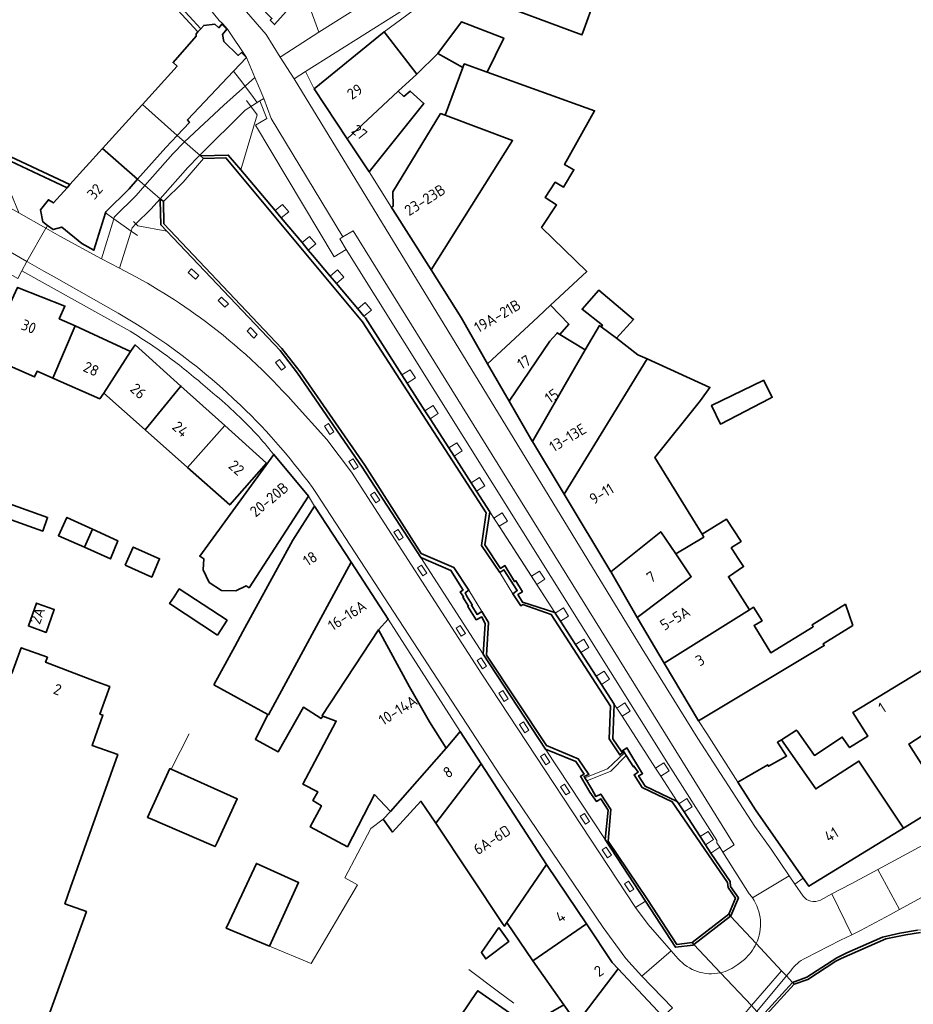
# Model space of a CAD drawing. Extents: x 150256 to 156914, y 461459 to 469481.
# Tile 220 of 256: x 154852 to 154963, y 463314 to 463436. Entities that reach past the tile are written whole.
import ezdxf
from ezdxf.enums import TextEntityAlignment as Align

# ---------------------------------------------------------------- set-up
doc = ezdxf.new("R2010")
doc.units = 0
doc.header["$LTSCALE"] = 0.75
for name, color, linetype, lineweight in [('B-RO-GK-KADEMUUR-GV', 251, 'CONTINUOUS', 35), ('B-RO-GR-GROENVOORZIENING-GV', 251, 'CONTINUOUS', 18), ('B-RO-IE-TERREINAFSCHEIDING_KUNSTMATIG_HEKWERK-G', 251, 'IE-TERREINAFSCHEIDING-KUNSTMATIG', 18), ('B-RO-IE-TERREINAFSCHEIDING_KUNSTMATIG_MUUR-G', 251, 'IE-TERREINAFSCHEIDING-KUNSTMATIG-DICHT', 18), ('B-RO-KW-KUNSTWERK_DEK-GV', 6, 'CONTINUOUS', 18), ('B-RO-KW-KUNSTWERK_SLUIS-GV', 251, 'CONTINUOUS', 18), ('B-RO-KW-KUNSTWERK_STUW-GV', 251, 'CONTINUOUS', 18), ('B-RO-OG-BEBOUWING-GV', 6, 'CONTINUOUS', 35), ('B-RO-OG-BEBOUWING-T18', 1, 'CONTINUOUS', 18), ('B-RO-OG-WATER-GV', 251, 'CONTINUOUS', 18), ('B-RO-OG-WATER_SLOOT-GV', 251, 'CONTINUOUS', 18), ('B-RO-VH-VERHARDING_BETONSTRAATSTEEN-GV', 251, 'CONTINUOUS', 18), ('B-RO-VH-VERHARDING_SIERBESTRATING-GV', 251, 'CONTINUOUS', 18), ('B-RO-VH-VERHARDING_STRAATBAKSTEEN-GV', 251, 'CONTINUOUS', 18)]:
    doc.layers.add(name, color=color, linetype=linetype, lineweight=lineweight)
doc.styles.add('NLCS-ISO-M200-T18', font='NLCS-ISO.ttf', dxfattribs={"height": 360})
doc.linetypes.add('IE-TERREINAFSCHEIDING-KUNSTMATIG', pattern='A,4,[82,NLCS.SHX,S=0.75,R=90,X=0,Y=0],4,-2', length=10)
doc.linetypes.add('IE-TERREINAFSCHEIDING-KUNSTMATIG-DICHT', pattern='A,8,-1,[82,NLCS.SHX,S=0.75,R=90,X=0,Y=0],-1', length=10)

msp = doc.modelspace()

# ---------------------------------------------------------------- linework, layer by layer
at = {"layer": 'B-RO-GK-KADEMUUR-GV'}
for points in [[(154871.756, 463441.758), (154872.178, 463441.799), (154871.651, 463442.454), (154871.352, 463442.226), (154870.98, 463441.944), (154868.634, 463441.481), (154868.337, 463441.229), (154868.489, 463440.78), (154874.434, 463434.296), (154874.783, 463434.687), (154869.015, 463440.99)], [(154927.31, 463344.953), (154927.523, 463344.619), (154928.421, 463343.214), (154928.471, 463343.314), (154928.974, 463342.567), (154928.477, 463342.214), (154929.486, 463340.67), (154933.193, 463338.891), (154937.723, 463332.327), (154940.058, 463328.889), (154940.133, 463328.286), (154941.04, 463326.944), (154940.212, 463324.961), (154940.45, 463324.728), (154940.484, 463324.754), (154941.413, 463326.981), (154940.45, 463328.406), (154940.375, 463329.009), (154937.996, 463332.512), (154937.313, 463333.566), (154936.661, 463334.573), (154934.679, 463337.631), (154934.027, 463338.638), (154933.835, 463338.934), (154929.843, 463340.83), (154929.035, 463342.125), (154929.534, 463342.378), (154927.584, 463345.577), (154926.917, 463345.111), (154925.857, 463346.705), (154926.017, 463350.999), (154924.439, 463353.435), (154923.786, 463354.442), (154921.886, 463357.375), (154921.233, 463358.382), (154919.369, 463361.26), (154918.716, 463362.267), (154918.658, 463362.357), (154914.651, 463363.632), (154914.096, 463364.579), (154914.642, 463364.932), (154913.834, 463366.277), (154913.685, 463366.176), (154912.472, 463368.168), (154911.926, 463367.815), (154910.007, 463370.753), (154910.629, 463374.807), (154908.962, 463377.402), (154908.314, 463378.412), (154906.179, 463381.735), (154905.531, 463382.744), (154903.211, 463386.355), (154902.563, 463387.364), (154900.371, 463390.777), (154899.722, 463391.787), (154895.181, 463398.857), (154895.008, 463399.063), (154894.235, 463399.982), (154891.59, 463403.128), (154890.818, 463404.046), (154888.652, 463406.622), (154888.11, 463407.266), (154887.338, 463408.185), (154884.767, 463411.242), (154883.995, 463412.161), (154879.745, 463417.214), (154878.203, 463419.048), (154874.759, 463418.927), (154875.117, 463418.616), (154877.914, 463418.682), (154894.82, 463398.376), (154910.149, 463374.712), (154909.573, 463370.659), (154911.842, 463367.321), (154912.34, 463367.624), (154914.003, 463365.083), (154913.456, 463364.68), (154914.464, 463363.186), (154914.713, 463363.337), (154918.216, 463362.107), (154925.579, 463350.748), (154925.403, 463346.697), (154926.714, 463344.704), (154927.211, 463345.107)], [(154922.626, 463341.484), (154922.384, 463341.869), (154922.284, 463342.029), (154922.883, 463342.283), (154921.572, 463344.225), (154917.616, 463345.853), (154910.206, 463357.061), (154910.431, 463361.113), (154909.623, 463362.458), (154909.026, 463362.105), (154908.32, 463363.251), (154908.42, 463363.301), (154907.789, 463364.273), (154907.561, 463364.796), (154908.009, 463365.099), (154906.144, 463367.94), (154902.087, 463369.667), (154895.103, 463380.606), (154887.115, 463392.183), (154884.85, 463395.07), (154870.221, 463410.538), (154870.154, 463413.288), (154869.875, 463413.531), (154869.751, 463413.394), (154869.822, 463410.394), (154870.581, 463409.595), (154884.617, 463394.839), (154886.781, 463392.004), (154894.803, 463380.355), (154902.074, 463369.152), (154905.782, 463367.575), (154907.298, 463365.135), (154906.949, 463364.932), (154907.354, 463364.285), (154907.281, 463364.24), (154907.96, 463363.139), (154907.867, 463363.079), (154908.921, 463361.445), (154909.619, 463361.8), (154910.023, 463360.952), (154909.8, 463357.198), (154917.522, 463345.432), (154921.28, 463343.875), (154922.29, 463342.331), (154921.828, 463342.055), (154923.005, 463340.086), (154923.812, 463338.941), (154924.359, 463339.244), (154925.268, 463337.85), (154924.889, 463334.207), (154929.888, 463326.591), (154933.61, 463320.872), (154935.808, 463321.125), (154935.905, 463321.201), (154935.679, 463321.442), (154933.775, 463321.223), (154930.156, 463326.784), (154925.28, 463333.996), (154925.606, 463337.948), (154924.346, 463339.841), (154923.748, 463339.537), (154923.268, 463340.46)], [(154940.45, 463324.728), (154940.212, 463324.961), (154935.679, 463321.442), (154935.905, 463321.201)], [(154948.11, 463316.515), (154944.265, 463312.292), (154944.487, 463312.091), (154948.314, 463316.293)]]:
    msp.add_lwpolyline(points, close=True, dxfattribs=at)
for points in [[(154858.581, 463415.389), (154846.452, 463421.055), (154844.653, 463421.913), (154841.209, 463423.228), (154840.453, 463423.578)], [(154839.17, 463421.065), (154839.367, 463420.936), (154839.9, 463420.586), (154840.213, 463423.097), (154844.448, 463421.44), (154846.247, 463420.582), (154858.219, 463414.989), (154858.581, 463415.389)], [(154963.621, 463322.969), (154961.428, 463322.632), (154959.265, 463322.132), (154954.828, 463320.166), (154953.612, 463319.559), (154949.87, 463317.155), (154948.11, 463316.515), (154948.314, 463316.293), (154950.001, 463316.884), (154953.487, 463319.122), (154954.165, 463319.479), (154959.672, 463321.919), (154962.164, 463322.403), (154963.985, 463322.692)]]:
    msp.add_lwpolyline(points, dxfattribs=at)
at = {"layer": 'B-RO-GR-GROENVOORZIENING-GV'}
for points in [[(154883.995, 463412.161), (154884.767, 463411.242), (154885.685, 463412.014), (154884.913, 463412.933)], [(154887.338, 463408.185), (154888.11, 463407.266), (154889.029, 463408.039), (154888.256, 463408.957)], [(154873.237, 463404.484), (154874.128, 463403.681), (154874.53, 463404.126), (154873.638, 463404.93)], [(154890.818, 463404.046), (154891.59, 463403.128), (154892.508, 463403.9), (154891.736, 463404.819)], [(154876.937, 463401.024), (154877.783, 463400.174), (154878.209, 463400.597), (154877.362, 463401.447)], [(154895.008, 463399.063), (154895.926, 463399.836), (154895.154, 463400.754), (154894.235, 463399.982)], [(154880.531, 463397.235), (154881.361, 463396.369), (154881.795, 463396.784), (154880.965, 463397.651)], [(154884.069, 463393.331), (154884.801, 463392.38), (154885.277, 463392.746), (154884.545, 463393.697)], [(154899.722, 463391.787), (154900.371, 463390.777), (154901.378, 463391.43), (154900.725, 463392.437)], [(154902.563, 463387.364), (154903.211, 463386.355), (154904.219, 463387.007), (154903.566, 463388.014)], [(154890.116, 463385.426), (154890.772, 463384.422), (154891.275, 463384.75), (154890.618, 463385.754)], [(154906.179, 463381.735), (154907.186, 463382.387), (154906.534, 463383.394), (154905.531, 463382.744)], [(154893.15, 463381.067), (154893.807, 463380.063), (154894.309, 463380.391), (154893.653, 463381.395)], [(154908.962, 463377.402), (154909.969, 463378.055), (154909.317, 463379.062), (154908.314, 463378.412)], [(154895.832, 463376.944), (154896.488, 463375.939), (154896.991, 463376.268), (154896.334, 463377.272)], [(154911.773, 463373.034), (154912.78, 463373.686), (154912.127, 463374.693), (154911.122, 463374.042)], [(154898.728, 463372.321), (154899.385, 463371.316), (154899.887, 463371.645), (154899.23, 463372.649)], [(154901.647, 463367.899), (154902.304, 463366.895), (154902.806, 463367.223), (154902.149, 463368.227)], [(154915.77, 463366.836), (154916.42, 463365.827), (154917.427, 463366.48), (154916.775, 463367.487)], [(154918.716, 463362.267), (154919.369, 463361.26), (154920.376, 463361.913), (154919.723, 463362.92)], [(154906.42, 463360.422), (154907.076, 463359.417), (154907.579, 463359.746), (154906.922, 463360.75)], [(154921.886, 463357.375), (154922.893, 463358.027), (154922.241, 463359.034), (154921.233, 463358.382)], [(154909.053, 463356.391), (154909.71, 463355.387), (154910.212, 463355.715), (154909.555, 463356.719)], [(154924.439, 463353.435), (154925.446, 463354.087), (154924.794, 463355.094), (154923.786, 463354.442)], [(154911.716, 463352.345), (154912.372, 463351.341), (154912.875, 463351.669), (154912.218, 463352.674)], [(154926.342, 463350.498), (154926.994, 463349.491), (154928.001, 463350.144), (154927.349, 463351.151)], [(154914.289, 463348.462), (154914.946, 463347.457), (154915.448, 463347.786), (154914.792, 463348.79)], [(154916.877, 463344.491), (154917.534, 463343.486), (154918.036, 463343.814), (154917.379, 463344.819)], [(154931.804, 463342.069), (154932.811, 463342.721), (154932.158, 463343.728), (154931.151, 463343.076)], [(154919.362, 463340.74), (154920.018, 463339.735), (154920.521, 463340.064), (154919.864, 463341.068)], [(154934.027, 463338.638), (154934.679, 463337.631), (154935.686, 463338.283), (154935.034, 463339.29)], [(154921.816, 463337.11), (154922.473, 463336.106), (154922.975, 463336.434), (154922.319, 463337.439)], [(154936.661, 463334.573), (154937.313, 463333.566), (154938.32, 463334.218), (154937.668, 463335.225)], [(154924.538, 463332.946), (154925.194, 463331.941), (154925.697, 463332.27), (154925.04, 463333.274)], [(154927.282, 463328.723), (154927.939, 463327.719), (154928.441, 463328.047), (154927.785, 463329.051)]]:
    msp.add_lwpolyline(points, close=True, dxfattribs=at)
at = {"layer": 'B-RO-IE-TERREINAFSCHEIDING_KUNSTMATIG_HEKWERK-G'}
for points in [[(154871.756, 463441.758), (154869.015, 463440.99), (154874.783, 463434.687)], [(154878.843, 463429.457), (154879.575, 463428.484)], [(154879.575, 463428.484), (154881.099, 463426.457)], [(154881.099, 463426.457), (154881.75, 463425.592)], [(154880.472, 463425.791), (154881.759, 463424.042), (154879.747, 463417.215)], [(154862.98, 463411.872), (154864.011, 463411.144)], [(154864.011, 463411.144), (154866.159, 463409.627)], [(154866.452, 463410.807), (154866.76, 463410.502)], [(154866.76, 463410.502), (154867.005, 463410.26), (154870.583, 463409.594)], [(154866.159, 463409.627), (154866.962, 463409.06)], [(154910.629, 463374.807), (154918.656, 463362.358)], [(154902.075, 463369.151), (154909.8, 463357.201)], [(154897.391, 463336.738), (154895.874, 463335.577), (154892.626, 463329.455), (154894.226, 463328.613), (154888.462, 463318.858), (154883.301, 463321.007)], [(154911.681, 463315.357), (154907.99, 463318.122)], [(154913.59, 463313.944), (154911.681, 463315.357)]]:
    msp.add_lwpolyline(points, dxfattribs=at)
at = {"layer": 'B-RO-IE-TERREINAFSCHEIDING_KUNSTMATIG_MUUR-G'}
for points in [[(154901.577, 463429.067), (154904.159, 463431.632)], [(154873.337, 463347.322), (154871.108, 463342.942)]]:
    msp.add_lwpolyline(points, dxfattribs=at)
at = {"layer": 'B-RO-KW-KUNSTWERK_DEK-GV'}
for points in [[(154874.652, 463419.019), (154874.118, 463419.483), (154872.762, 463420.661), (154871.855, 463421.448), (154870.465, 463419.991), (154866.963, 463416.059), (154867.869, 463415.272), (154869.757, 463413.633), (154869.875, 463413.531), (154870.154, 463413.288), (154872.587, 463415.702), (154875.117, 463418.616), (154874.759, 463418.927)], [(154943.713, 463312.911), (154944.265, 463312.292), (154944.487, 463312.091), (154948.314, 463316.293), (154948.11, 463316.515), (154947.359, 463317.315), (154946.759, 463317.955), (154943.622, 463321.323), (154940.45, 463324.728), (154940.212, 463324.961), (154935.679, 463321.442), (154935.905, 463321.201), (154939.183, 463317.713), (154943.021, 463313.648)]]:
    msp.add_lwpolyline(points, close=True, dxfattribs=at)
at = {"layer": 'B-RO-KW-KUNSTWERK_SLUIS-GV'}
for points in [[(154911.842, 463367.321), (154913.456, 463364.68), (154914.003, 463365.083), (154912.34, 463367.624)], [(154908.009, 463365.099), (154907.561, 463364.796), (154907.789, 463364.273), (154908.42, 463363.301), (154908.32, 463363.251), (154909.026, 463362.105), (154909.623, 463362.458)]]:
    msp.add_lwpolyline(points, close=True, dxfattribs=at)
at = {"layer": 'B-RO-KW-KUNSTWERK_STUW-GV'}
msp.add_lwpolyline([(154922.626, 463341.484), (154925.589, 463342.682), (154927.523, 463344.619), (154927.31, 463344.953), (154925.192, 463342.962), (154922.384, 463341.869)], close=True, dxfattribs=at)
at = {"layer": 'B-RO-OG-BEBOUWING-GV'}
for points in [[(154880.349, 463437.197), (154880.846, 463437.65), (154881.994, 463437.606), (154883.603, 463435.965), (154883.405, 463435.764), (154883.908, 463435.217), (154885.744, 463437.227), (154885.184, 463438.774), (154884.532, 463439.321), (154884.383, 463439.12), (154882.024, 463440.956), (154880.675, 463441.049), (154879.632, 463440.043), (154879.59, 463438.743), (154880.092, 463438.345), (154879.645, 463437.893)], [(154923.648, 463438.47), (154923.661, 463438.507), (154915.927, 463441.329), (154915.866, 463441.19), (154913.98, 463436.897), (154922.013, 463433.922), (154922.125, 463434.233)], [(154867.574, 463425.323), (154871.855, 463421.448), (154873.391, 463423.057), (154873.14, 463423.405), (154878.843, 463429.457), (154880.435, 463431.147), (154879.833, 463431.744), (154879.435, 463431.391), (154877.626, 463433.131), (154877.471, 463433.98), (154878.017, 463434.633), (154877.413, 463435.28), (154877.017, 463434.828), (154876.514, 463435.275), (154875.167, 463435.117), (154874.783, 463434.687), (154874.434, 463434.296), (154874.225, 463434.062), (154874.226, 463433.762), (154871.349, 463430.496), (154871.851, 463430.048)], [(154904.159, 463431.632), (154907.266, 463429.899), (154907.432, 463430.333), (154910.267, 463429.316), (154912.339, 463433.528), (154907.083, 463435.548)], [(154892.95, 463421.063), (154899.243, 463426.953), (154901.577, 463429.067), (154897.499, 463434.294), (154888.85, 463427.245)], [(154905.055, 463423.986), (154913.425, 463420.83), (154903.322, 463404.805), (154907.055, 463398.896), (154910.34, 463393.173), (154916.605, 463399.013), (154918.134, 463400.438), (154922.621, 463404.621), (154917.027, 463410.054), (154918.88, 463412.866), (154917.604, 463413.707), (154917.464, 463413.799), (154918.692, 463415.663), (154919.744, 463415.069), (154921.029, 463417.227), (154919.876, 463417.87), (154923.583, 463424.541), (154910.267, 463429.316), (154907.432, 463430.333), (154907.266, 463429.899)], [(154895.656, 463416.983), (154902.448, 463425.422), (154900.741, 463426.962), (154899.945, 463426.307), (154899.243, 463426.953), (154892.95, 463421.063)], [(154903.322, 463404.805), (154913.425, 463420.83), (154905.055, 463423.986), (154904.503, 463424.183), (154898.568, 463414.499), (154898.629, 463412.7), (154898.432, 463412.549), (154898.604, 463412.274)], [(154855.799, 463410.33), (154856.489, 463409.811), (154857.586, 463410.117), (154860.046, 463408.081), (154861.55, 463407.239), (154862.98, 463411.872), (154863.019, 463411.998), (154865.899, 463414.864), (154866.963, 463416.059), (154862.609, 463419.839), (154858.581, 463415.389), (154858.219, 463414.989), (154856.519, 463413.111), (154855.918, 463413.507), (154854.926, 463412.252), (154855.234, 463410.754)], [(154851.829, 463402.072), (154848.193, 463394.162), (154848.418, 463394.064), (154848.609, 463393.981), (154854.203, 463391.546), (154854.497, 463392.248), (154856.45, 463391.391), (154859.208, 463397.867), (154857.255, 463398.764), (154857.946, 463400.318), (154852.087, 463402.634), (154852.04, 463402.55)], [(154924.422, 463397.741), (154926.301, 463396.355), (154928.427, 463398.646), (154924.128, 463402.318), (154922.04, 463399.931), (154924.564, 463397.951)], [(154910.34, 463393.173), (154913.002, 463388.536), (154918.043, 463395.99), (154918.891, 463396.948), (154918.964, 463397.03), (154919.291, 463396.79), (154920.416, 463398.076), (154918.134, 463400.438), (154916.605, 463399.013)], [(154856.45, 463391.391), (154862.26, 463388.842), (154862.756, 463389.544), (154866.071, 463394.713), (154859.208, 463397.867)], [(154915.878, 463383.53), (154921.078, 463392.54), (154922.437, 463394.895), (154919.291, 463396.79), (154918.964, 463397.03), (154918.891, 463396.948), (154918.043, 463395.99), (154913.002, 463388.536), (154915.839, 463383.595)], [(154926.301, 463396.355), (154924.422, 463397.741), (154924.182, 463397.918), (154922.437, 463394.895), (154921.078, 463392.54), (154915.878, 463383.53), (154919.817, 463377.008), (154930.086, 463393.775), (154928.944, 463394.293)], [(154862.756, 463389.544), (154867.886, 463384.991), (154872.336, 463390.409), (154866.666, 463395.517), (154866.071, 463394.713)], [(154930.086, 463393.775), (154919.817, 463377.008), (154925.618, 463367.401), (154931.787, 463372.366), (154933.64, 463369.631), (154937.111, 463371.708), (154936.904, 463372.047), (154931.035, 463381.573), (154936.726, 463388.632), (154937.879, 463390.241)], [(154944.471, 463391.109), (154938.092, 463388.015), (154939.172, 463385.704), (154945.298, 463388.868), (154945.605, 463389.027), (154944.525, 463391.135)], [(154873.156, 463380.314), (154877.778, 463385.508), (154872.336, 463390.409), (154867.886, 463384.991)], [(154877.778, 463385.508), (154873.156, 463380.314), (154878.375, 463375.682), (154882.938, 463380.859)], [(154888.148, 463376.749), (154883.846, 463381.933), (154874.653, 463369.332), (154875.158, 463369.009), (154875.082, 463367.631), (154875.838, 463366.09), (154877.352, 463365.09), (154879.135, 463365.036), (154880.413, 463365.647), (154880.783, 463365.411)], [(154846.746, 463375.46), (154855.206, 463372.448), (154855.81, 463374.144), (154847.35, 463377.156)], [(154876.425, 463353.393), (154883.099, 463349.722), (154883.192, 463349.672), (154893.405, 463368.576), (154888.865, 463375.542), (154886.193, 463371.327), (154880.018, 463359.99), (154879.014, 463358.146)], [(154860.377, 463370.43), (154861.376, 463372.677), (154858.206, 463374.128), (154857.15, 463371.864)], [(154933.64, 463369.631), (154935.576, 463366.774), (154928.858, 463361.717), (154932.205, 463356.092), (154942.789, 463362.696), (154940.167, 463366.781), (154942.057, 463368.043), (154941.399, 463369.042), (154940.645, 463370.185), (154940.516, 463370.38), (154940.569, 463370.413), (154941.742, 463371.155), (154939.932, 463373.939), (154938.771, 463373.214), (154936.904, 463372.047), (154937.111, 463371.708)], [(154861.376, 463372.677), (154860.377, 463370.43), (154863.603, 463368.995), (154864.504, 463371.244)], [(154933.64, 463369.631), (154931.787, 463372.366), (154925.618, 463367.401), (154925.653, 463367.343), (154928.858, 463361.717), (154935.576, 463366.774)], [(154865.43, 463368.222), (154868.724, 463366.742), (154869.68, 463369.023), (154866.42, 463370.465)], [(154889.912, 463349.508), (154889.821, 463349.595), (154896.8, 463360.185), (154897.99, 463361.542), (154893.405, 463368.576), (154883.192, 463349.672), (154883.099, 463349.722), (154881.56, 463346.618), (154884.371, 463345.077), (154887.507, 463350.617), (154889.696, 463349.211)], [(154876.854, 463359.562), (154878.05, 463361.385), (154872.116, 463365.277), (154871.477, 463364.302), (154870.92, 463363.453)], [(154854.529, 463363.483), (154854.449, 463363.512), (154853.426, 463360.681), (154853.51, 463360.651), (154855.622, 463359.89), (154856.639, 463362.728)], [(154954.691, 463363.396), (154950.553, 463360.834), (154950.694, 463360.591), (154945.418, 463357.361), (154943.349, 463360.749), (154944.345, 463361.305), (154943.287, 463362.999), (154942.789, 463362.696), (154932.205, 463356.092), (154936.479, 463348.91), (154952.056, 463358.248), (154951.918, 463358.486), (154955.585, 463360.751)], [(154905.18, 463345.532), (154903.112, 463348.821), (154900.639, 463353.157), (154896.8, 463360.185), (154889.821, 463349.595), (154889.912, 463349.508), (154891.572, 463348.896), (154891.524, 463348.805), (154887.425, 463341.082), (154889.28, 463340.142), (154888.686, 463339.039), (154889.739, 463338.395), (154888.357, 463335.787), (154892.967, 463333.313), (154896.324, 463339.782), (154898.285, 463337.693)], [(154972.648, 463342.233), (154974.851, 463343.583), (154979.451, 463346.403), (154976.327, 463356.025), (154976.441, 463356.787), (154975.735, 463357.933), (154969.078, 463353.808), (154970.544, 463351.402), (154967.843, 463349.761), (154967.961, 463349.541), (154962.519, 463346.051), (154967.135, 463338.854)], [(154946.753, 463346.582), (154951.003, 463340.488), (154956.34, 463343.944), (154961.889, 463335.638), (154967.135, 463338.854), (154962.519, 463346.051), (154967.961, 463349.541), (154967.843, 463349.761), (154964.752, 463355.535), (154955.574, 463349.956), (154957.469, 463347.029), (154955.18, 463345.616), (154954.273, 463346.911), (154950.84, 463344.641), (154948.674, 463347.679), (154948.622, 463347.752)], [(154897.391, 463336.738), (154898.55, 463335.144), (154902.073, 463338.964), (154903.897, 463336.229), (154909.526, 463343.579), (154906.916, 463347.592), (154905.18, 463345.532), (154898.285, 463337.693)], [(154949.434, 463329.448), (154950.14, 463328.436), (154961.889, 463335.638), (154956.34, 463343.944), (154951.003, 463340.488), (154946.753, 463346.582), (154946.242, 463346.262), (154947.377, 463344.56), (154945.133, 463343.29), (154945.052, 463343.479), (154941.351, 463341.318), (154943.538, 463337.899)], [(154903.897, 463336.229), (154912.267, 463323.682), (154912.407, 463323.472), (154912.704, 463323.923), (154917.64, 463331.104), (154909.526, 463343.579)], [(154871.108, 463342.942), (154870.955, 463343.01), (154868.198, 463336.957), (154868.511, 463336.82), (154876.059, 463333.539), (154876.557, 463333.335), (154876.816, 463333.84), (154879.306, 463339.252)], [(154878.346, 463324.089), (154877.943, 463323.226), (154883.301, 463321.007), (154886.9, 463328.877), (154881.69, 463331.249)], [(154915.943, 463319.195), (154922.576, 463323.754), (154917.706, 463331.003), (154917.64, 463331.104), (154912.704, 463323.923)], [(154922.576, 463323.754), (154915.943, 463319.195), (154919.759, 463313.713), (154921.393, 463311.45), (154926.511, 463318.207), (154925.771, 463318.997)], [(154911.743, 463323.332), (154909.567, 463320.196), (154910.11, 463319.419), (154912.962, 463321.559)], [(154932.057, 463312.284), (154926.511, 463318.207), (154921.393, 463311.45), (154919.759, 463313.713), (154917.56, 463312.456), (154915.761, 463310.013), (154913.708, 463311.365), (154914.113, 463311.986), (154909.114, 463315.474), (154908.955, 463315.241), (154908.085, 463313.964), (154905.762, 463310.555), (154910.653, 463307.095), (154911.139, 463307.906), (154913.287, 463306.447), (154912.913, 463305.924), (154916.976, 463303.047), (154916.135, 463301.842), (154918.944, 463299.808), (154919.786, 463301.063), (154923.732, 463298.194), (154923.95, 463298.036), (154928.304, 463304.811), (154933.362, 463310.89)]]:
    msp.add_lwpolyline(points, close=True, dxfattribs=at)
msp.add_lwpolyline([(154852.384, 463302.531), (154860.624, 463325.292), (154857.948, 463326.253), (154858.627, 463328.287), (154864.51, 463344.739), (154861.318, 463345.887), (154861.696, 463346.947), (154862.657, 463349.637), (154862.284, 463349.771), (154862.806, 463351.226), (154863.505, 463353.175), (154861.916, 463353.778), (154859.111, 463354.842), (154855.565, 463356.187), (154855.782, 463356.804), (154852.549, 463357.981), (154851.396, 463354.777)], dxfattribs=at)
at = {"layer": 'B-RO-OG-WATER-GV'}
msp.add_lwpolyline([(154846.452, 463421.055), (154858.581, 463415.389), (154862.609, 463419.839), (154867.494, 463425.235), (154867.574, 463425.323), (154871.851, 463430.048), (154871.349, 463430.496), (154874.226, 463433.762), (154874.225, 463434.062), (154874.434, 463434.296), (154868.489, 463440.78)], dxfattribs=at)
msp.add_lwpolyline([(154927.523, 463344.619), (154925.589, 463342.682), (154922.626, 463341.484), (154923.268, 463340.46), (154923.748, 463339.537), (154924.346, 463339.841), (154925.606, 463337.948), (154925.28, 463333.996), (154930.156, 463326.784), (154933.775, 463321.223), (154935.679, 463321.442), (154940.212, 463324.961), (154941.04, 463326.944), (154940.133, 463328.286), (154940.058, 463328.889), (154937.723, 463332.327), (154933.193, 463338.891), (154929.486, 463340.67), (154928.477, 463342.214), (154928.974, 463342.567), (154928.471, 463343.314), (154928.421, 463343.214)], close=True, dxfattribs=at)
at = {"layer": 'B-RO-OG-WATER_SLOOT-GV'}
msp.add_lwpolyline([(154867.869, 463415.272), (154869.757, 463413.633), (154869.875, 463413.531), (154870.154, 463413.288), (154870.221, 463410.538), (154884.85, 463395.07), (154887.115, 463392.183), (154895.103, 463380.606), (154902.087, 463369.667), (154906.144, 463367.94), (154908.009, 463365.099), (154909.623, 463362.458), (154910.431, 463361.113), (154910.206, 463357.061), (154917.616, 463345.853), (154921.572, 463344.225), (154922.883, 463342.283), (154922.284, 463342.029), (154922.384, 463341.869), (154925.192, 463342.962), (154927.31, 463344.953), (154927.211, 463345.107), (154926.714, 463344.704), (154925.403, 463346.697), (154925.579, 463350.748), (154918.216, 463362.107), (154914.713, 463363.337), (154914.464, 463363.186), (154913.456, 463364.68), (154911.842, 463367.321), (154909.573, 463370.659), (154910.149, 463374.712), (154894.82, 463398.376), (154877.914, 463418.682), (154875.117, 463418.616), (154874.759, 463418.927), (154874.652, 463419.019), (154874.118, 463419.483), (154872.762, 463420.661), (154871.855, 463421.448), (154867.574, 463425.323), (154867.494, 463425.235), (154862.609, 463419.839), (154866.963, 463416.059)], close=True, dxfattribs=at)
msp.add_lwpolyline([(154963.985, 463322.692), (154962.164, 463322.403), (154959.672, 463321.919), (154954.165, 463319.479), (154953.487, 463319.122), (154950.001, 463316.884), (154948.314, 463316.293), (154948.11, 463316.515), (154947.359, 463317.315), (154946.759, 463317.955), (154943.622, 463321.323), (154940.45, 463324.728), (154940.212, 463324.961), (154935.679, 463321.442), (154935.905, 463321.201), (154939.183, 463317.713), (154943.021, 463313.648)], dxfattribs=at)
at = {"layer": 'B-RO-VH-VERHARDING_BETONSTRAATSTEEN-GV'}
for points in [[(155078.929, 463348.121), (155078.742, 463353.087), (155067.221, 463352.655), (155011.07, 463350.55), (155007.793, 463350.747), (155007.466, 463350.639), (154977.738, 463340.779), (154977.733, 463340.776), (154958.671, 463330.507), (154961.373, 463325.54), (154968.736, 463329.57), (154979.915, 463335.61), (154979.197, 463336.937)], [(154949.422, 463327.212), (154948.423, 463328.676), (154947.717, 463329.71), (154943.16, 463326.976)], [(154949.741, 463319.51), (154954.061, 463321.739), (154955.457, 463322.42), (154952.995, 463327.471), (154951.568, 463326.715)], [(154939.183, 463317.713), (154943.021, 463313.648), (154946.759, 463317.955), (154943.622, 463321.323)], [(154943.622, 463321.323), (154946.759, 463317.955), (154947.359, 463317.315), (154947.89, 463317.958)], [(154933.094, 463320.428), (154929.435, 463317.289), (154933.226, 463313.378)], [(154933.953, 463319.452), (154933.094, 463320.428)], [(154942.154, 463319.358), (154941.328, 463318.731)], [(154923.652, 463293.12), (154922.561, 463291.214), (154918.969, 463284.639), (154917.787, 463282.399), (154916.65, 463280.138), (154899.249, 463244.781), (154902.69, 463243.15), (154918.341, 463275.182), (154920.145, 463278.764), (154920.839, 463280.102), (154922.723, 463283.648), (154925.11, 463288.066), (154926.825, 463291.079), (154928.194, 463293.386), (154930.039, 463296.448), (154931.603, 463298.884), (154933.274, 463301.315), (154934.581, 463303.097), (154935.625, 463304.462), (154940.145, 463310.168), (154943.021, 463313.648), (154939.183, 463317.713)]]:
    msp.add_lwpolyline(points, dxfattribs=at)
for points in [[(154961.373, 463325.54), (154958.671, 463330.507), (154955.384, 463328.737), (154952.995, 463327.471), (154955.457, 463322.42), (154956.554, 463322.954), (154960.247, 463324.928)], [(154947.359, 463317.315), (154946.759, 463317.955), (154943.021, 463313.648), (154943.713, 463312.911)]]:
    msp.add_lwpolyline(points, close=True, dxfattribs=at)
for points in [[(154951.568, 463326.715, -0.3611898), (154949.422, 463327.212)], [(154943.16, 463326.976, -0.260983), (154943.622, 463321.323)], [(154943.622, 463321.323, -0.1068982), (154942.154, 463319.358)], [(154939.183, 463317.713, -0.2770669), (154933.953, 463319.452)], [(154941.328, 463318.731, -0.1120864), (154939.183, 463317.713)], [(154947.89, 463317.958, -0.1277971), (154949.741, 463319.51)]]:
    msp.add_lwpolyline(points, format="xyb", dxfattribs=at)
at = {"layer": 'B-RO-VH-VERHARDING_SIERBESTRATING-GV'}
for points in [[(154877.742, 463444.171), (154877.337, 463443.894), (154875.893, 463442.827), (154879.331, 463438.174), (154879.643, 463437.751), (154882.898, 463433.999), (154884.637, 463431.174), (154884.763, 463431.253), (154889.425, 463434.262), (154888.137, 463437.791), (154887.985, 463438.14), (154888.185, 463438.141), (154887.777, 463439.439), (154887.977, 463439.54), (154887.293, 463441.633), (154887.125, 463441.578), (154886.003, 463441.167), (154882.741, 463443.599)], [(154872.178, 463441.799), (154871.756, 463441.758), (154869.015, 463440.99), (154874.783, 463434.687), (154875.167, 463435.117), (154876.514, 463435.275), (154877.017, 463434.828), (154877.413, 463435.28), (154878.017, 463434.633), (154877.471, 463433.98), (154877.626, 463433.131), (154879.435, 463431.391), (154879.833, 463431.744), (154880.435, 463431.147), (154878.095, 463434.626), (154877.477, 463435.336), (154877.058, 463435.731)], [(154880.349, 463437.197), (154879.645, 463437.893), (154880.092, 463438.345), (154879.59, 463438.743), (154879.632, 463440.043), (154880.675, 463441.049), (154882.024, 463440.956), (154884.383, 463439.12), (154884.532, 463439.321), (154885.184, 463438.774), (154885.744, 463437.227), (154883.908, 463435.217), (154883.405, 463435.764), (154883.603, 463435.965), (154881.994, 463437.606), (154880.846, 463437.65)], [(154900.852, 463441.513), (154888.137, 463437.791), (154889.425, 463434.262)], [(154902.454, 463438.709), (154887.772, 463429.377), (154888.85, 463427.245), (154897.499, 463434.294), (154902.505, 463438.008), (154902.789, 463438.122)], [(154871.855, 463421.448), (154872.762, 463420.661), (154877.66, 463425.217), (154881.499, 463428.637), (154880.435, 463431.147), (154878.843, 463429.457), (154873.14, 463423.405), (154873.391, 463423.057)], [(154892.822, 463407.317), (154892.011, 463408.656), (154892.406, 463408.896), (154883.503, 463423.575), (154882.597, 463426.047), (154882.114, 463425.745), (154882.971, 463423.577), (154881.583, 463422.735), (154891.333, 463406.415)], [(154939.092, 463333.257), (154938.728, 463333.79), (154938.753, 463334.114), (154932.752, 463343.53), (154892.822, 463407.317), (154891.333, 463406.415), (154881.583, 463422.735), (154882.971, 463423.577), (154882.114, 463425.745), (154880.294, 463424.61), (154874.652, 463419.019), (154874.759, 463418.927), (154878.203, 463419.048), (154879.745, 463417.214), (154883.995, 463412.161), (154884.913, 463412.933), (154885.685, 463412.014), (154884.767, 463411.242), (154887.338, 463408.185), (154888.256, 463408.957), (154889.029, 463408.039), (154888.11, 463407.266), (154888.652, 463406.622), (154890.818, 463404.046), (154891.736, 463404.819), (154892.508, 463403.9), (154891.59, 463403.128), (154894.235, 463399.982), (154895.154, 463400.754), (154895.926, 463399.836), (154895.008, 463399.063), (154895.181, 463398.857), (154899.722, 463391.787), (154900.725, 463392.437), (154901.378, 463391.43), (154900.371, 463390.777), (154902.563, 463387.364), (154903.566, 463388.014), (154904.219, 463387.007), (154903.211, 463386.355), (154905.531, 463382.744), (154906.534, 463383.394), (154907.186, 463382.387), (154906.179, 463381.735), (154908.314, 463378.412), (154909.317, 463379.062), (154909.969, 463378.055), (154908.962, 463377.402), (154910.629, 463374.807), (154911.122, 463374.042), (154912.127, 463374.693), (154912.78, 463373.686), (154911.773, 463373.034), (154915.77, 463366.836), (154916.775, 463367.487), (154917.427, 463366.48), (154916.42, 463365.827), (154918.657, 463362.359), (154918.658, 463362.357), (154918.716, 463362.267), (154919.723, 463362.92), (154920.376, 463361.913), (154919.369, 463361.26), (154921.233, 463358.382), (154922.241, 463359.034), (154922.893, 463358.027), (154921.886, 463357.375), (154923.786, 463354.442), (154924.794, 463355.094), (154925.446, 463354.087), (154924.439, 463353.435), (154926.017, 463350.999), (154926.342, 463350.498), (154927.349, 463351.151), (154928.001, 463350.144), (154926.994, 463349.491), (154931.151, 463343.076), (154932.158, 463343.728), (154932.811, 463342.721), (154931.804, 463342.069), (154933.835, 463338.934), (154934.027, 463338.638), (154935.034, 463339.29), (154935.686, 463338.283), (154934.679, 463337.631), (154936.661, 463334.573), (154937.668, 463335.225), (154938.32, 463334.218), (154937.313, 463333.566), (154937.996, 463332.512)], [(154855.599, 463409.981), (154855.654, 463410.077), (154855.799, 463410.33), (154855.234, 463410.754), (154854.926, 463412.252), (154855.918, 463413.507), (154856.519, 463413.111), (154858.219, 463414.989), (154846.247, 463420.582), (154844.448, 463421.44), (154840.213, 463423.097), (154839.9, 463420.586), (154841.883, 463419.45), (154851.269, 463414.307), (154852.209, 463412.014), (154852.258, 463411.895)], [(154872.762, 463420.661), (154871.855, 463421.448), (154870.465, 463419.991), (154866.963, 463416.059), (154867.869, 463415.272), (154871.345, 463419.177)], [(154864.011, 463411.144), (154864.077, 463411.358), (154866.771, 463414.039), (154867.869, 463415.272), (154866.963, 463416.059), (154865.899, 463414.864), (154863.019, 463411.998), (154862.98, 463411.872), (154861.55, 463407.239), (154860.046, 463408.081), (154857.586, 463410.117), (154856.489, 463409.811), (154855.799, 463410.33), (154855.654, 463410.077), (154855.599, 463409.981), (154857.334, 463408.987), (154862.479, 463406.178)], [(154869.757, 463413.633), (154868.588, 463412.32), (154866.76, 463410.502), (154867.005, 463410.26), (154870.581, 463409.595), (154869.822, 463410.394), (154869.751, 463413.394), (154869.875, 463413.531)], [(154873.237, 463404.484), (154873.638, 463404.93), (154874.53, 463404.126), (154874.128, 463403.681)], [(154876.937, 463401.024), (154877.362, 463401.447), (154878.209, 463400.597), (154877.783, 463400.174)], [(154880.531, 463397.235), (154880.965, 463397.651), (154881.795, 463396.784), (154881.361, 463396.369)], [(154884.069, 463393.331), (154884.545, 463393.697), (154885.277, 463392.746), (154884.801, 463392.38)], [(154890.116, 463385.426), (154890.618, 463385.754), (154891.275, 463384.75), (154890.772, 463384.422)], [(154893.15, 463381.067), (154893.653, 463381.395), (154894.309, 463380.391), (154893.807, 463380.063)], [(154895.832, 463376.944), (154896.334, 463377.272), (154896.991, 463376.268), (154896.488, 463375.939)], [(154910.629, 463374.807), (154910.007, 463370.753), (154911.926, 463367.815), (154912.472, 463368.168), (154913.685, 463366.176), (154913.834, 463366.277), (154914.642, 463364.932), (154914.096, 463364.579), (154914.651, 463363.632), (154918.658, 463362.357), (154918.657, 463362.359), (154916.42, 463365.827), (154915.77, 463366.836), (154911.773, 463373.034), (154911.122, 463374.042)], [(154898.728, 463372.321), (154899.23, 463372.649), (154899.887, 463371.645), (154899.385, 463371.316)], [(154902.074, 463369.152), (154902.074, 463369.151), (154909.799, 463357.199), (154909.8, 463357.198), (154910.023, 463360.952), (154909.619, 463361.8), (154908.921, 463361.445), (154907.867, 463363.079), (154907.96, 463363.139), (154907.281, 463364.24), (154907.354, 463364.285), (154906.949, 463364.932), (154907.298, 463365.135), (154905.782, 463367.575)], [(154901.647, 463367.899), (154902.149, 463368.227), (154902.806, 463367.223), (154902.304, 463366.895)], [(154896.8, 463360.185), (154900.639, 463353.157), (154903.112, 463348.821), (154905.18, 463345.532), (154906.916, 463347.592), (154897.99, 463361.542)], [(154906.42, 463360.422), (154906.922, 463360.75), (154907.579, 463359.746), (154907.076, 463359.417)], [(154909.053, 463356.391), (154909.555, 463356.719), (154910.212, 463355.715), (154909.71, 463355.387)], [(154911.716, 463352.345), (154912.218, 463352.674), (154912.875, 463351.669), (154912.372, 463351.341)], [(154929.035, 463342.125), (154929.843, 463340.83), (154933.835, 463338.934), (154931.804, 463342.069), (154931.151, 463343.076), (154926.994, 463349.491), (154926.342, 463350.498), (154926.017, 463350.999), (154925.857, 463346.705), (154926.917, 463345.111), (154927.584, 463345.577), (154929.534, 463342.378)], [(154914.289, 463348.462), (154914.792, 463348.79), (154915.448, 463347.786), (154914.946, 463347.457)], [(154916.877, 463344.491), (154917.379, 463344.819), (154918.036, 463343.814), (154917.534, 463343.486)], [(154917.522, 463345.432), (154924.889, 463334.207), (154925.268, 463337.85), (154924.359, 463339.244), (154923.812, 463338.941), (154923.005, 463340.086), (154921.828, 463342.055), (154922.29, 463342.331), (154921.28, 463343.875)], [(154919.362, 463340.74), (154919.864, 463341.068), (154920.521, 463340.064), (154920.018, 463339.735)], [(154921.816, 463337.11), (154922.319, 463337.439), (154922.975, 463336.434), (154922.473, 463336.106)], [(154924.538, 463332.946), (154925.04, 463333.274), (154925.697, 463332.27), (154925.194, 463331.941)], [(154927.282, 463328.723), (154927.785, 463329.051), (154928.441, 463328.047), (154927.939, 463327.719)]]:
    msp.add_lwpolyline(points, close=True, dxfattribs=at)
for points in [[(154866.76, 463410.502), (154866.282, 463410.026), (154866.159, 463409.627), (154864.736, 463405.013)], [(154886.221, 463388.418), (154890.394, 463383.792), (154893.476, 463379.738), (154909.611, 463354.723), (154928.667, 463325.791), (154929.888, 463326.591), (154924.889, 463334.207), (154917.522, 463345.432), (154909.8, 463357.198), (154909.799, 463357.199), (154902.074, 463369.151), (154902.074, 463369.152), (154894.803, 463380.355), (154886.781, 463392.004), (154884.617, 463394.839), (154870.581, 463409.595), (154867.005, 463410.26), (154866.76, 463410.502)]]:
    msp.add_lwpolyline(points, dxfattribs=at)
for points in [[(154864.736, 463405.013, -0.0433127), (154875.369, 463398.407)], [(154875.369, 463398.407, -0.0507198), (154886.221, 463388.418)]]:
    msp.add_lwpolyline(points, format="xyb", dxfattribs=at)
at = {"layer": 'B-RO-VH-VERHARDING_STRAATBAKSTEEN-GV'}
for points in [[(154872.178, 463441.799), (154877.058, 463435.731), (154877.477, 463435.336), (154878.095, 463434.626), (154880.435, 463431.147), (154881.499, 463428.637), (154882.012, 463427.426), (154882.597, 463426.047), (154883.503, 463423.575), (154892.406, 463408.896), (154893.658, 463409.656), (154940.878, 463333.554), (154939.488, 463332.636)], [(154943.16, 463326.976), (154947.717, 463329.71), (154945.452, 463333.028), (154943.439, 463335.839), (154936.379, 463346.75), (154929.468, 463357.862), (154896.725, 463411.516), (154886.372, 463428.48), (154884.637, 463431.174), (154882.898, 463433.999), (154879.643, 463437.751)], [(154843.937, 463411.239), (154853.241, 463405.867), (154855.599, 463409.981), (154852.258, 463411.895), (154847.639, 463414.455), (154840.318, 463418.435)], [(154844.57, 463408.018), (154848.802, 463405.582), (154852.113, 463403.75), (154852.615, 463404.692), (154853.241, 463405.867), (154843.937, 463411.239)], [(154864.736, 463405.013), (154862.479, 463406.178), (154857.334, 463408.987), (154855.599, 463409.981), (154853.241, 463405.867), (154853.314, 463405.824), (154855.345, 463404.641), (154856.634, 463403.933), (154864.571, 463399.446)], [(154864.571, 463399.446), (154856.634, 463403.933), (154855.345, 463404.641), (154853.314, 463405.824), (154853.241, 463405.867), (154852.615, 463404.692), (154866.034, 463397.204)], [(154929.435, 463317.289), (154933.094, 463320.428), (154930.242, 463323.671), (154928.667, 463325.791), (154909.611, 463354.723), (154893.476, 463379.738), (154890.394, 463383.792), (154886.221, 463388.418)], [(154883.78, 463382.013), (154883.846, 463381.933), (154888.148, 463376.749), (154888.865, 463375.542), (154893.405, 463368.576), (154897.99, 463361.542), (154906.916, 463347.592), (154909.526, 463343.579), (154917.64, 463331.104), (154917.706, 463331.003), (154922.576, 463323.754), (154925.771, 463318.997), (154926.511, 463318.207)], [(154889.146, 463377.115), (154911.951, 463342.114), (154924.66, 463323.316), (154927.461, 463319.462), (154929.435, 463317.289)], [(154926.511, 463318.207), (154932.057, 463312.284), (154933.226, 463313.378), (154929.435, 463317.289), (154927.461, 463319.462), (154924.66, 463323.316), (154911.951, 463342.114), (154889.146, 463377.115)], [(154951.568, 463326.715), (154952.995, 463327.471), (154955.384, 463328.737), (154958.671, 463330.507), (154977.733, 463340.776), (154977.738, 463340.779), (154986.719, 463346.269)], [(154967.135, 463338.854), (154961.889, 463335.638), (154950.14, 463328.436), (154949.434, 463329.448), (154948.423, 463328.676), (154949.422, 463327.212)], [(154942.757, 463327.506), (154939.488, 463332.636), (154939.092, 463333.257), (154937.996, 463332.512), (154940.375, 463329.009), (154940.45, 463328.406), (154941.413, 463326.981), (154940.484, 463324.754), (154940.45, 463324.728), (154943.622, 463321.323)], [(154939.488, 463332.636), (154942.757, 463327.506)], [(154968.736, 463329.57), (154961.373, 463325.54), (154960.247, 463324.928), (154956.554, 463322.954), (154955.457, 463322.42), (154954.061, 463321.739), (154949.741, 463319.51)], [(154939.183, 463317.713), (154935.905, 463321.201), (154935.808, 463321.125), (154933.61, 463320.872), (154929.888, 463326.591), (154928.667, 463325.791), (154930.242, 463323.671), (154933.094, 463320.428), (154933.953, 463319.452)], [(154943.622, 463321.323), (154940.45, 463324.728), (154935.905, 463321.201)], [(154947.89, 463317.958), (154947.359, 463317.315), (154948.11, 463316.515), (154949.87, 463317.155), (154953.612, 463319.559), (154954.828, 463320.166), (154959.265, 463322.132), (154961.428, 463322.632), (154963.621, 463322.969), (154965.832, 463323.162), (154967.523, 463323.19), (154969.211, 463323.09), (154970.886, 463322.849), (154972.531, 463322.456), (154974.225, 463321.874), (154975.851, 463321.124), (154977.407, 463320.239), (154978.897, 463319.247)], [(154935.905, 463321.201), (154939.183, 463317.713)], [(154941.328, 463318.731), (154942.154, 463319.358)]]:
    msp.add_lwpolyline(points, dxfattribs=at)
for points in [[(154887.772, 463429.377), (154902.454, 463438.709), (154902.866, 463438.995), (154901.98, 463440.315), (154900.852, 463441.513), (154889.425, 463434.262), (154884.763, 463431.253), (154884.637, 463431.174), (154886.372, 463428.48)], [(154872.762, 463420.661), (154874.118, 463419.483), (154874.652, 463419.019), (154880.294, 463424.61), (154882.114, 463425.745), (154882.597, 463426.047), (154882.012, 463427.426), (154881.499, 463428.637), (154877.66, 463425.217)], [(154913.002, 463388.536), (154910.34, 463393.173), (154907.055, 463398.896), (154903.322, 463404.805), (154898.604, 463412.274), (154898.432, 463412.549), (154895.656, 463416.983), (154892.95, 463421.063), (154888.85, 463427.245), (154887.772, 463429.377), (154886.372, 463428.48), (154896.725, 463411.516), (154929.468, 463357.862), (154936.379, 463346.75), (154943.439, 463335.839), (154945.452, 463333.028), (154947.717, 463329.71), (154948.423, 463328.676), (154949.434, 463329.448), (154943.538, 463337.899), (154941.351, 463341.318), (154937.487, 463347.365), (154936.479, 463348.91), (154932.205, 463356.092), (154928.858, 463361.717), (154925.653, 463367.343), (154925.618, 463367.401), (154919.817, 463377.008), (154915.878, 463383.53), (154915.839, 463383.595)], [(154867.869, 463415.272), (154869.757, 463413.633), (154873.185, 463417.479), (154874.559, 463418.919), (154874.652, 463419.019), (154874.118, 463419.483), (154872.762, 463420.661), (154871.345, 463419.177)], [(154869.757, 463413.633), (154867.869, 463415.272), (154866.771, 463414.039), (154864.077, 463411.358), (154864.011, 463411.144), (154862.479, 463406.178), (154864.736, 463405.013), (154866.159, 463409.627), (154866.282, 463410.026), (154866.76, 463410.502), (154868.588, 463412.32)], [(154892.011, 463408.656), (154892.822, 463407.317), (154932.752, 463343.53), (154938.753, 463334.114), (154938.728, 463333.79), (154939.092, 463333.257), (154939.488, 463332.636), (154940.878, 463333.554), (154893.658, 463409.656), (154892.406, 463408.896)], [(154943.713, 463312.911), (154944.265, 463312.292), (154948.11, 463316.515), (154947.359, 463317.315)]]:
    msp.add_lwpolyline(points, close=True, dxfattribs=at)
for points in [[(154875.369, 463398.407, 0.0433127), (154864.736, 463405.013)], [(154864.571, 463399.446, -0.0605565), (154879.728, 463388.032)], [(154879.728, 463388.032, 0.0605565), (154864.571, 463399.446)], [(154886.221, 463388.418, 0.0507198), (154875.369, 463398.407)], [(154866.034, 463397.204, -0.0234897), (154871.25, 463393.683)], [(154871.25, 463393.683, -0.0163568), (154875.919, 463389.859)], [(154875.919, 463389.859, -0.0320662), (154881.697, 463384.442)], [(154879.728, 463388.032, -0.0457845), (154889.146, 463377.115)], [(154889.146, 463377.115, 0.0457845), (154879.728, 463388.032)], [(154881.697, 463384.442, -0.0146097), (154883.78, 463382.013)], [(154943.16, 463326.976, 0.0288422), (154942.757, 463327.506)], [(154942.757, 463327.506, -0.0288422), (154943.16, 463326.976)], [(154949.422, 463327.212, 0.3611898), (154951.568, 463326.715)], [(154943.622, 463321.323, 0.260983), (154943.16, 463326.976)], [(154942.154, 463319.358, 0.1068982), (154943.622, 463321.323)], [(154933.953, 463319.452, 0.2770669), (154939.183, 463317.713)], [(154939.183, 463317.713, 0.1120864), (154941.328, 463318.731)], [(154949.741, 463319.51, 0.1277971), (154947.89, 463317.958)]]:
    msp.add_lwpolyline(points, format="xyb", dxfattribs=at)

# ---------------------------------------------------------------- texts
at = {"layer": 'B-RO-OG-BEBOUWING-T18', "style": 'NLCS-ISO-M200-T18'}
for s, rotation, p in [('29', 33.6, (154893.876, 463426.905)), ('27', 321.2, (154894.46, 463421.877)), ('32', 49.3, (154861.664, 463414.522)), ('23-23B', 32.3, (154902.569, 463413.487)), ('19A-21B', 29.9, (154911.549, 463399.101)), ('30', 338.4, (154853.467, 463397.787)), ('17', 29.9, (154914.84, 463393.369)), ('28', 335.3, (154861.211, 463392.544)), ('26', 318, (154867.045, 463389.792)), ('15', 35.5, (154918.284, 463389.179)), ('24', 318, (154872.278, 463385.078)), ('13-13E', 31.1, (154920.256, 463384.018)), ('22', 318.4, (154879.213, 463380.287)), ('20-20B', 39.7, (154883.267, 463376.367)), ('9-11', 31.1, (154924.453, 463377.069)), ('18', 33.1, (154888.339, 463369.023)), ('7', 29.7, (154930.592, 463366.754)), ('16-16A', 33.1, (154892.926, 463361.986)), ('2A', 70.3, (154854.543, 463361.965)), ('5-5A', 30.7, (154933.559, 463361.639)), ('3', 30.7, (154936.654, 463356.438)), ('2', 340.2, (154857.038, 463352.816)), ('10-14A', 32.1, (154899.216, 463350.238)), ('1', 32.9, (154959.222, 463350.553)), ('8', 33, (154905.411, 463342.569)), ('6A-6D', 33, (154910.872, 463334.173)), ('41', 31.5, (154952.935, 463334.841)), ('4', 33.9, (154919.362, 463324.659)), ('2', 33.9, (154924.106, 463317.933))]:
    msp.add_text(s, height=1.35, rotation=rotation, dxfattribs=at).set_placement(p, align=Align.MIDDLE)

doc.saveas('drawing.dxf')
